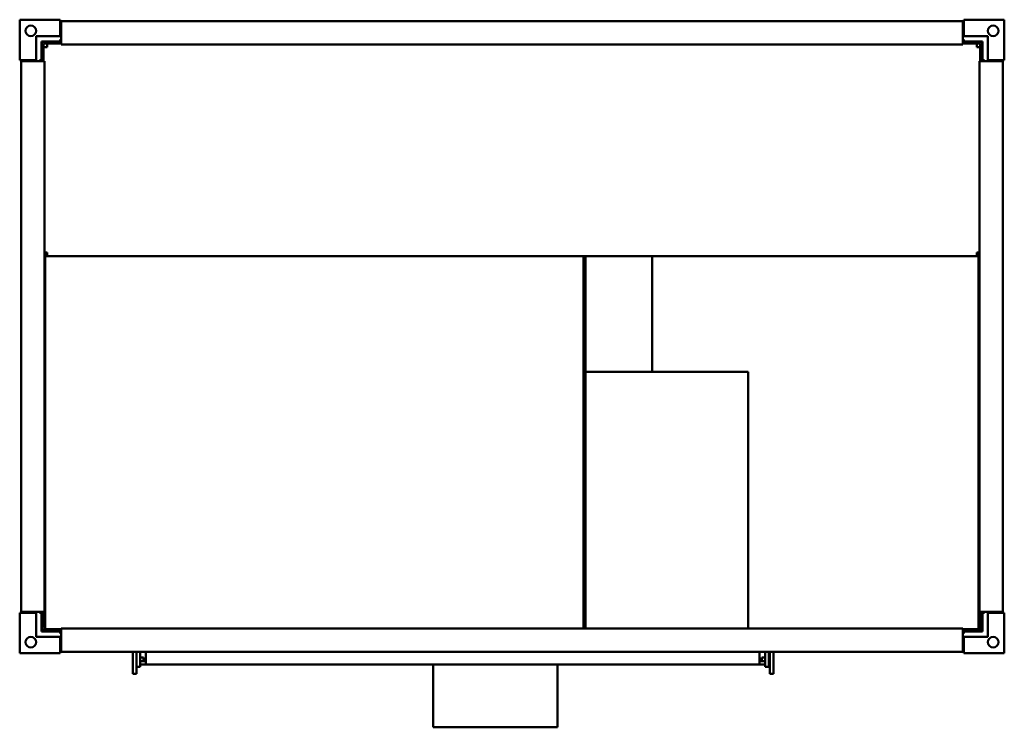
# Model space of a CAD drawing. Header units: millimetres. Extents: x 419 to 1260, y 292 to 896.
import ezdxf

# ---------------------------------------------------------------- set-up
doc = ezdxf.new("R2010")
doc.units = ezdxf.units.MM
doc.header["$LTSCALE"] = 4
doc.layers.add('Widoczne (ISO)', color=7, linetype='Continuous', lineweight=50)

msp = doc.modelspace()

# ---------------------------------------------------------------- linework, layer by layer
at = {"layer": 'Widoczne (ISO)'}
for p, q in [((419.5, 861.59), (419.5, 896.09)), ((419.5, 896.09), (454, 896.09)), ((454, 896.09), (454, 894.09)), ((454, 894.09), (455, 894.09)), ((454, 882.09), (454, 894.09)), ((455, 893.69), (455, 894.89)), ((455, 894.89), (1225, 894.89)), ((455, 893.69), (455, 875.89)), ((1225, 894.89), (1225, 893.69)), ((1225, 894.09), (1226, 894.09)), ((1225, 875.89), (1225, 893.69)), ((1226, 896.09), (1260.5, 896.09)), ((1226, 894.09), (1226, 896.09)), ((1226, 882.09), (1226, 894.09)), ((1260.5, 896.09), (1260.5, 861.59)), ((433.5, 882.09), (433.5, 861.59)), ((433.5, 882.09), (454, 882.09)), ((438, 877.59), (438, 861.59)), ((454, 877.59), (438, 877.59)), ((438.4, 860.59), (438.4, 877.19)), ((455, 877.19), (438.4, 877.19)), ((439.9, 875.69), (439.9, 860.59)), ((455, 875.69), (439.9, 875.69)), ((442.9, 872.69), (442.9, 875.69)), ((455, 879.09), (454, 879.09)), ((454, 879.09), (454, 877.59)), ((455, 874.89), (455, 875.89)), ((455, 874.89), (1225, 874.89)), ((1226, 879.09), (1225, 879.09)), ((1241.4, 877.19), (1225, 877.19)), ((1225, 875.89), (1225, 874.89)), ((1239.9, 875.69), (1225, 875.69)), ((1246.5, 882.09), (1226, 882.09)), ((1226, 877.59), (1226, 879.09)), ((1242, 877.59), (1226, 877.59)), ((1236.9, 875.69), (1236.9, 872.69)), ((1239.9, 860.59), (1239.9, 875.69)), ((1241.4, 877.19), (1241.4, 860.59)), ((1242, 861.59), (1242, 877.59)), ((1246.5, 882.09), (1246.5, 861.59)), ((442.9, 872.69), (439.9, 872.69)), ((1236.9, 872.69), (1239.9, 872.69)), ((421.5, 861.59), (419.5, 861.59)), ((420.7, 860.59), (421.9, 860.59)), ((420.7, 390.59), (420.7, 860.59)), ((421.5, 860.59), (421.5, 861.59)), ((433.5, 861.59), (421.5, 861.59)), ((439.7, 860.59), (421.9, 860.59)), ((436.5, 861.59), (436.5, 860.59)), ((438, 861.59), (436.5, 861.59)), ((439.7, 860.59), (440.7, 860.59)), ((440.7, 390.59), (440.7, 860.59)), ((1239.3, 860.59), (1240.3, 860.59)), ((1239.3, 860.59), (1239.3, 390.59)), ((1258.1, 860.59), (1240.3, 860.59)), ((1243.5, 861.59), (1242, 861.59)), ((1243.5, 860.59), (1243.5, 861.59)), ((1246.5, 861.59), (1258.5, 861.59)), ((1258.1, 860.59), (1259.3, 860.59)), ((1258.5, 861.59), (1258.5, 860.59)), ((1260.5, 861.59), (1258.5, 861.59)), ((1259.3, 860.59), (1259.3, 390.59)), ((442.9, 697.19), (440.7, 697.19)), ((442.9, 695.69), (440.7, 695.69)), ((440.7, 694.19), (442.9, 694.19)), ((441.25, 693.75), (440.7, 693.75)), ((441.25, 694.19), (441.25, 375.69)), ((442.9, 697.19), (442.9, 694.19)), ((442.9, 694.19), (1236.9, 694.19)), ((901.15, 376.29), (901.15, 694.19)), ((902.65, 694.19), (902.65, 376.29)), ((959.76, 694.19), (959.76, 595.49)), ((1236.9, 697.19), (1236.9, 694.19)), ((1236.9, 697.19), (1239.3, 697.19)), ((1239.3, 695.69), (1236.9, 695.69)), ((1236.9, 694.19), (1239.3, 694.19)), ((1238.4, 692.19), (1238.4, 694.19)), ((1238.4, 692.19), (1238.4, 377.69)), ((441.25, 638.94), (440.7, 638.94)), ((441.25, 637.88), (440.7, 637.88)), ((1041.76, 595.49), (902.65, 595.49)), ((1041.76, 376.29), (1041.76, 595.49)), ((419.5, 389.59), (421.5, 389.59)), ((419.5, 355.09), (419.5, 389.59)), ((421.9, 390.59), (420.7, 390.59)), ((421.5, 389.59), (421.5, 390.59)), ((433.5, 389.59), (421.5, 389.59)), ((421.9, 390.59), (439.7, 390.59)), ((433.5, 369.09), (433.5, 389.59)), ((436.5, 390.59), (436.5, 389.59)), ((436.5, 389.59), (438, 389.59)), ((438, 389.59), (438, 373.59)), ((438.4, 377.19), (438.4, 390.59)), ((440.7, 390.59), (439.7, 390.59)), ((439.9, 390.59), (439.9, 377.19)), ((1240.3, 390.59), (1239.3, 390.59)), ((1239.9, 377.19), (1239.9, 390.59)), ((1240.3, 390.59), (1258.1, 390.59)), ((1241.4, 390.59), (1241.4, 377.19)), ((1241.9, 388.99), (1242, 388.99)), ((1241.9, 375.49), (1241.9, 388.99)), ((1242, 389.59), (1243.5, 389.59)), ((1242, 373.59), (1242, 389.59)), ((1243.5, 389.59), (1243.5, 390.59)), ((1246.5, 369.09), (1246.5, 389.59)), ((1246.5, 389.59), (1258.5, 389.59)), ((1259.3, 390.59), (1258.1, 390.59)), ((1258.5, 390.59), (1258.5, 389.59)), ((1258.5, 389.59), (1260.5, 389.59)), ((1260.5, 389.59), (1260.5, 355.09)), ((441.25, 378.62), (439.9, 378.62)), ((438, 375.49), (454.9, 375.49)), ((454.9, 373.99), (438, 373.99)), ((438, 373.59), (454, 373.59)), ((439.9, 377.19), (438.4, 377.19)), ((445.03, 375.69), (441.25, 375.69)), ((442.9, 375.62), (442.9, 375.69)), ((455, 375.62), (442.9, 375.62)), ((455, 375.69), (445.03, 375.69)), ((454, 373.59), (454, 372.09)), ((454, 372.09), (455, 372.09)), ((454.9, 375.49), (455, 375.49)), ((454.9, 375.49), (454.9, 373.99)), ((454.9, 373.99), (455, 373.99)), ((455, 375.29), (455, 376.29)), ((1225, 376.29), (455, 376.29)), ((455, 375.29), (455, 357.49)), ((1225, 376.29), (1225, 375.29)), ((1238.4, 375.69), (1225, 375.69)), ((1236.9, 375.62), (1225, 375.62)), ((1225, 375.49), (1241.9, 375.49)), ((1225, 357.49), (1225, 375.29)), ((1242, 373.99), (1225, 373.99)), ((1225, 372.09), (1226, 372.09)), ((1226, 373.59), (1242, 373.59)), ((1226, 372.09), (1226, 373.59)), ((1236.9, 375.69), (1236.9, 375.62)), ((1238.4, 375.69), (1238.4, 377.69)), ((1238.4, 375.69), (1239.9, 375.69)), ((1239.9, 377.19), (1241.4, 377.19)), ((1239.9, 377.19), (1239.9, 375.69)), ((433.5, 369.09), (454, 369.09)), ((454, 369.09), (454, 357.09)), ((1226, 369.09), (1226, 357.09)), ((1246.5, 369.09), (1226, 369.09)), ((454, 355.09), (419.5, 355.09)), ((455, 357.09), (454, 357.09)), ((454, 357.09), (454, 355.09)), ((455, 356.29), (455, 357.49)), ((1225, 356.29), (455, 356.29)), ((516.26, 337.49), (516.26, 356.29)), ((519.26, 356.29), (519.26, 337.49)), ((522.26, 343.49), (522.26, 356.29)), ((527.26, 356.29), (527.26, 345.49)), ((1051.26, 345.49), (1051.26, 356.29)), ((1056.26, 356.29), (1056.26, 343.49)), ((1059.26, 343.49), (1059.26, 356.29)), ((1060.26, 337.49), (1060.26, 356.29)), ((1063.26, 356.29), (1063.26, 337.49)), ((1225, 357.49), (1225, 356.29)), ((1226, 357.09), (1225, 357.09)), ((1226, 355.09), (1226, 357.09)), ((1260.5, 355.09), (1226, 355.09)), ((525.26, 351.49), (522.26, 351.49)), ((525.26, 348.49), (522.26, 348.49)), ((522.26, 345.49), (525.26, 345.49)), ((525.26, 351.49), (525.26, 348.49)), ((525.26, 348.49), (527.26, 348.49)), ((527.26, 345.49), (525.26, 345.49)), ((1051.26, 345.49), (527.26, 345.49)), ((772.76, 291.91), (772.76, 345.49)), ((878.76, 345.49), (878.76, 291.91)), ((1051.26, 348.49), (1053.26, 348.49)), ((1053.26, 345.49), (1051.26, 345.49)), ((1053.26, 348.49), (1053.26, 351.49)), ((1053.26, 351.49), (1056.26, 351.49)), ((1056.26, 348.49), (1053.26, 348.49)), ((1053.26, 345.49), (1056.26, 345.49)), ((519.26, 337.49), (516.26, 337.49)), ((519.26, 343.49), (522.26, 343.49)), ((1059.26, 343.49), (1056.26, 343.49)), ((1063.26, 337.49), (1060.26, 337.49)), ((878.76, 291.91), (772.76, 291.91))]:
    msp.add_line(p, q, dxfattribs=at)
for centre in [(429, 886.59), (1251, 886.59), (429, 364.59), (1251, 364.59)]:
    msp.add_circle(centre, 4.5, dxfattribs=at)

doc.saveas('drawing.dxf')
